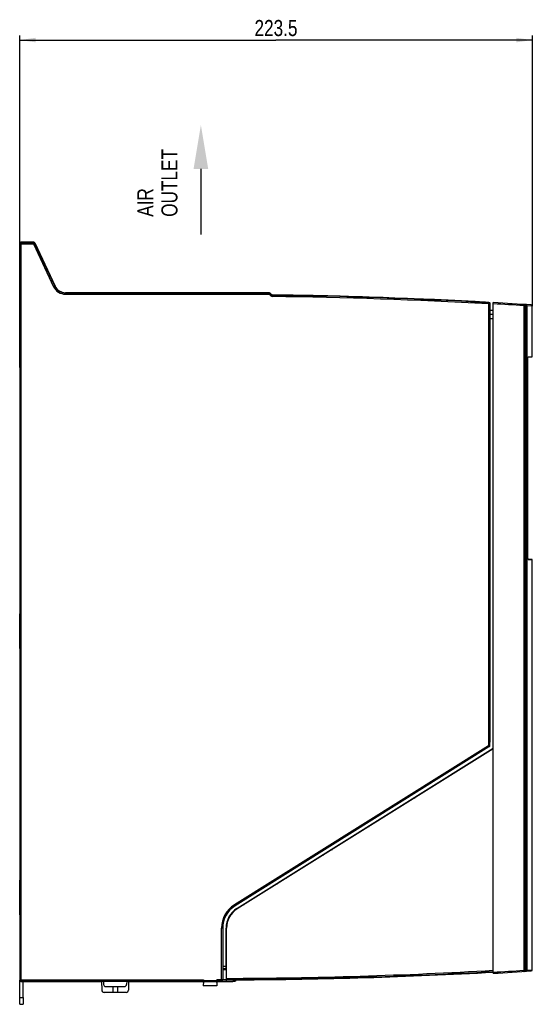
# Model space of a CAD drawing. Header units: millimetres. Extents: x 0 to 841, y 0 to 594.
# Tile 11 of 61: x 267 to 379, y 239 to 454. Entities that reach past the tile are written whole.
import ezdxf

# ---------------------------------------------------------------- set-up
doc = ezdxf.new("R2010")
doc.units = ezdxf.units.MM
doc.header["$LTSCALE"] = 46.255
doc.layers.get('0').update_dxf_attribs({"linetype": 'CONTINUOUS'})
doc.layers.add('DRAFTS', color=7, linetype='CONTINUOUS')
doc.layers.add('ROUNDS', color=7, linetype='CONTINUOUS')
doc.styles.get("Standard").update_dxf_attribs({"font": 'txt', "width": 0.8})
doc.dimstyles.new('DIMSTYLE_3', dxfattribs={"dimtxt": 3.5, "dimasz": 3.5, "dimexe": 0.18, "dimexo": 0.0625, "dimgap": 0.09, "dimtad": 1, "dimlfac": 2, "dimdsep": 46, "dimtxsty": 'STANDARD', "dimblk": '_FILLED', "dimblk1": '_FILLED', "dimblk2": '_FILLED', "dimcen": 0.09, "dimclrt": 5, "dimadec": 0, "dimazin": 0, "dimtfac": 1, "dimtofl": 0, "dimtmove": 0, "dimatfit": 3, "dimldrblk": '_FILLED', "dimfxl": 1, "dimtolj": 1, "dimarcsym": 0})

# ---------------------------------------------------------------- blocks, each defined once
blk = doc.blocks.new('_FILLED')
at = {"color": 0, "linetype": 'BYBLOCK'}
blk.add_solid([(0, 0), (-1, 0.143), (-1, -0.143)], dxfattribs=at)
blk = doc.blocks.new('*D2')
at = {"color": 2, "linetype": 'CONTINUOUS'}
for p, q in [((267.04, 404.82), (267.04, 450.09)), ((267.04, 449.09), (322.91, 449.09)), ((378.79, 449.09), (322.91, 449.09)), ((378.79, 391.15), (378.79, 450.09))]:
    blk.add_line(p, q, dxfattribs=at)
at = {"color": 2, "linetype": 'CONTINUOUS', "xscale": 3.5, "yscale": 3.5, "zscale": 3.5, "rotation": 180}
blk.add_blockref('_FILLED', (267.04, 449.09), dxfattribs=at)
at = {"color": 2, "linetype": 'CONTINUOUS', "xscale": 3.5, "yscale": 3.5, "zscale": 3.5}
blk.add_blockref('_FILLED', (378.79, 449.09), dxfattribs=at)
at = {"color": 5, "linetype": 'CONTINUOUS', "insert": (322.91, 453.46), "char_height": 3.5, "width": 14, "attachment_point": 2, "line_spacing_factor": 0.9}
blk.add_mtext('223.5', dxfattribs=at)
blk = doc.blocks.new('SYMBOL_0_BL1', base_point=(306.54, 418.65))
at = {"color": 7, "linetype": 'CONTINUOUS'}
blk.add_line((306.54, 421.03), (306.54, 406.74), dxfattribs=at)
blk.add_solid([(308.13, 421.03), (306.54, 430.56), (304.95, 421.03)], dxfattribs=at)

msp = doc.modelspace()

# ---------------------------------------------------------------- linework, layer by layer
at = {"color": 7, "linetype": 'CONTINUOUS'}
for p, q in [((267.0371, 403.705), (267.0371, 404.8184)), ((267.2871, 405.0684), (270.1055, 405.0684)), ((277.0091, 394.0684), (321.4335, 394.0684)), ((346.2693, 392.9847), (346.2653, 392.993)), ((346.2827, 392.9574), (346.2693, 392.9847)), ((366.2871, 392.0791), (366.3006, 392.1056)), ((366.3006, 392.1056), (366.3045, 392.1132)), ((378.7871, 380.0867), (378.7871, 391.1454)), ((370.2871, 390.1684), (369.5371, 390.1684)), ((369.5371, 388.1037), (369.5371, 389.3519)), ((369.5371, 389.3519), (370.2871, 389.3519)), ((369.5676, 296.1329), (369.5676, 388.3519)), ((369.5184, 388.1037), (369.5371, 388.1037)), ((377.4133, 386.5684), (377.1597, 386.5684)), ((377.1597, 386.0684), (377.4133, 386.0684)), ((377.5059, 386.6685), (377.5047, 386.6773)), ((369.5039, 375.8184), (369.5039, 385.2601)), ((369.5039, 385.2601), (369.5371, 385.2601)), ((369.5371, 383.8184), (369.5371, 385.2601)), ((369.5545, 383.9687), (369.5545, 376.1681)), ((377.5059, 385.9683), (377.5047, 385.9594)), ((369.5371, 375.2699), (369.5039, 375.8184)), ((369.5039, 375.8184), (369.5371, 375.8184)), ((369.5205, 375.27), (369.5371, 375.8184)), ((369.5371, 375.8184), (369.5371, 376.3184)), ((369.5371, 358.3667), (369.5371, 375.27)), ((369.5039, 357.8184), (369.5371, 358.3669)), ((369.5371, 357.8184), (369.5205, 358.3667)), ((369.5039, 357.8184), (369.5371, 357.8184)), ((369.5039, 349.3184), (369.5039, 357.8184)), ((369.5371, 357.3184), (369.5371, 357.8184)), ((369.5545, 357.4687), (369.5545, 349.6681)), ((369.5371, 349.3184), (369.5371, 349.8184)), ((369.5039, 349.3184), (369.5371, 349.3184)), ((369.5371, 348.7699), (369.5039, 349.3184)), ((369.5205, 348.77), (369.5371, 349.3184)), ((369.5371, 331.8667), (369.5371, 348.77)), ((369.5371, 344.0684), (369.5284, 344.0684)), ((369.5284, 336.5684), (369.5284, 344.0684)), ((369.5371, 336.5684), (369.5284, 336.5684)), ((378.7871, 246.5731), (378.7871, 335.9851)), ((369.5039, 331.3184), (369.5371, 331.8669)), ((369.5039, 331.3184), (369.5371, 331.3184)), ((369.5039, 322.8184), (369.5039, 331.3184)), ((369.5371, 331.3184), (369.5205, 331.8667)), ((369.5371, 330.8184), (369.5371, 331.3184)), ((369.5545, 330.9687), (369.5545, 323.1681)), ((267.0371, 316.5504), (267.0371, 324.0863)), ((369.5039, 322.8184), (369.5371, 322.8184)), ((369.5371, 322.2699), (369.5039, 322.8184)), ((369.5205, 322.27), (369.5371, 322.8184)), ((369.5371, 322.8184), (369.5371, 323.3184)), ((369.5371, 309.1308), (369.5371, 322.27)), ((377.4133, 307.0684), (377.1597, 307.0684)), ((377.5059, 307.1685), (377.5047, 307.1773)), ((369.5039, 305.7601), (369.5371, 305.7601)), ((369.5039, 296.9633), (369.5039, 305.7601)), ((369.5371, 304.3184), (369.5371, 305.7601)), ((377.1597, 306.5684), (377.4133, 306.5684)), ((377.5059, 306.4683), (377.5047, 306.4594)), ((369.5545, 304.4687), (369.5545, 298.1681)), ((369.5371, 296.1498), (369.5371, 298.3184)), ((369.5039, 296.9633), (369.4742, 296.936)), ((369.4742, 296.1106), (369.5371, 296.1498)), ((369.4742, 296.0745), (369.5676, 296.1329)), ((369.5371, 296.984), (369.5039, 296.9633)), ((369.5676, 296.1329), (369.5371, 296.1498)), ((314.3875, 259.9198), (370.2871, 294.8497)), ((370.2871, 294.7318), (314.4405, 259.835)), ((361.0371, 288.9518), (361.0371, 289.0697)), ((355.0337, 285.3184), (355.2125, 285.3121)), ((353.0333, 284.0684), (353.2332, 284.0754)), ((345.0316, 279.0684), (345.2104, 279.0621)), ((343.0312, 277.8184), (343.2311, 277.8254)), ((335.0296, 272.8184), (335.2083, 272.8121)), ((333.0291, 271.5684), (333.229, 271.5754)), ((267.0371, 258.5621), (267.0371, 266.0863)), ((325.0275, 266.5684), (325.2062, 266.5621)), ((323.027, 265.3184), (323.2269, 265.3254)), ((314.473, 259.9721), (314.471, 259.854)), ((315.8041, 260.8049), (315.9982, 260.8083)), ((312.0371, 246.6675), (312.0371, 255.6795)), ((377.4133, 252.5684), (377.1597, 252.5684)), ((377.1597, 252.0684), (377.4133, 252.0684)), ((377.5059, 252.6685), (377.5047, 252.6773)), ((377.5059, 251.9683), (377.5047, 251.9594)), ((311.2993, 246.8232), (312.0371, 246.8232)), ((267.0371, 240.5684), (267.0371, 244.3182)), ((267.8871, 244.0684), (284.9009, 244.0684)), ((282.2149, 244.1208), (293.3593, 244.1208)), ((284.9, 244.1208), (284.9342, 242.1596)), ((285.3089, 244.1208), (285.3277, 243.4053)), ((285.8275, 242.9184), (289.8467, 242.9184)), ((287.3165, 242.9184), (287.327, 241.6684)), ((288.3577, 242.9184), (288.3471, 241.6684)), ((290.3652, 244.1208), (290.3465, 243.4053)), ((290.7742, 244.1208), (290.7399, 242.1596)), ((290.7733, 244.0684), (307.0371, 244.0684)), ((307.0765, 244.1473), (307.0371, 244.0684)), ((307.0371, 244.0684), (307.0371, 243.8184)), ((307.078, 244.0055), (307.0371, 243.0684)), ((310.0371, 243.0684), (307.0371, 243.0684)), ((309.9962, 244.0055), (310.0371, 243.0684)), ((310.0057, 244.0684), (313.5371, 244.0684)), ((310.0371, 243.8184), (310.0371, 244.0684)), ((312.0371, 244.4112), (312.0371, 244.0684)), ((313.5371, 244.0749), (313.5371, 244.0684)), ((314.2013, 244.4025), (314.1999, 244.3226)), ((290.24, 241.6684), (285.4341, 241.6684))]:
    msp.add_line(p, q, dxfattribs=at)
at = {"color": 9, "linetype": 'CONTINUOUS'}
for p, q in [((370.2871, 388.3519), (369.5676, 388.3519)), ((377.1599, 386.6773), (377.5047, 386.6773)), ((377.5047, 385.9594), (377.1599, 385.9594)), ((377.1599, 307.1773), (377.5047, 307.1773)), ((377.5047, 306.4594), (377.1599, 306.4594)), ((314.2203, 259.8106), (314.2181, 259.6864)), ((377.1599, 252.6773), (377.5047, 252.6773)), ((377.5047, 251.9594), (377.1599, 251.9594)), ((311.2993, 247.3403), (312.0371, 247.3403)), ((311.2993, 246.8403), (312.0371, 246.8403)), ((282.1869, 244.0684), (282.2149, 244.1208)), ((293.3593, 244.1208), (293.3873, 244.0684)), ((307.078, 244.0055), (309.9962, 244.0055)), ((313.9545, 244.4045), (313.9513, 244.077))]:
    msp.add_line(p, q, dxfattribs=at)
at = {"color": 3, "linetype": 'CONTINUOUS'}
msp.add_line((267.7871, 240.5684), (267.7871, 244.0684), dxfattribs=at)
at = {"color": 7, "linetype": 'CONTINUOUS'}
for centre, radius, start, end in [((267.2871, 404.8184), 0.25, 90, 180), ((308.0371, -706.3425), 1100, 86.8094328, 89.2654653), ((308.0371, -706.3425), 1099.9651, 86.9644118, 88.0074319), ((373.5371, 386.3184), 3.9843, 5.040328, 24.069321), ((377.4092, 386.6598), 0.0971, 358.820806, 5.10768), ((373.5371, 386.3184), 3.9843, 335.930605, 354.959672), ((373.5371, 306.8184), 3.9843, 5.040328, 24.069321), ((377.4092, 307.1598), 0.0971, 358.820806, 5.10768), ((373.5371, 306.8184), 3.9843, 335.930605, 354.959672), ((317.0371, 255.6795), 5.7378, 122, 180), ((317.0371, 255.6795), 5, 122, 180), ((317.0371, 255.6795), 4.9, 122, 180), ((373.5371, 252.3184), 3.9843, 5.040328, 24.069321), ((373.5371, 252.3184), 3.9843, 335.930605, 354.959672), ((377.4092, 252.6598), 0.0971, 358.820806, 5.10768), ((282.1873, 244.5684), 0.5, 270, 296.4), ((285.8275, 243.4184), 0.5, 181.5, 270), ((289.8467, 243.4184), 0.5, 270, 358.5), ((293.3869, 244.5684), 0.5, 243.6, 270), ((308.0371, 1344.0611), 1100, 270.2083487, 270.3080539), ((313.9499, 244.327), 0.25, 270.308054, 359), ((285.4341, 242.1684), 0.5, 181, 270), ((290.24, 242.1684), 0.5, 270, 359)]:
    msp.add_arc(centre, radius, start, end, dxfattribs=at)
at = {"color": 9, "linetype": 'CONTINUOUS'}
for centre, start, end in [((373.5371, 386.3184), 5.169773, 24.214014), ((373.5371, 386.3184), 335.785438, 354.830227), ((373.5371, 306.8184), 5.169773, 24.214014), ((373.5371, 306.8184), 335.785438, 354.830227), ((373.5371, 252.3184), 5.169773, 24.214014), ((373.5371, 252.3184), 335.785438, 354.830227)]:
    msp.add_arc(centre, 3.9839, start, end, dxfattribs=at)
at = {"color": 7, "linetype": 'CONTINUOUS'}
for centre, major_axis, ratio, start_param, end_param in [((369.5502, 388.3519), (0, 1), 0.01745506, 4.71238898, 6.28318531), ((369.5065, 386.3184), (0, 2.5), 0.01745506, -1.92819524, -0.7753975), ((369.5065, 306.8184), (0, 2.5), 0.01745506, 4.34819323, 5.71795808), ((309.3781, 1344.0611), (1099.6757, 0), 0.99999926, -1.566014, -1.51537983), ((282.1872, 244.5687), (0.2361, 0.4412), 0.99921662, -2.65060773, -2.20858113), ((293.387, 244.5687), (-0.2361, 0.4412), 0.99921662, -4.07460417, -3.63257757), ((308.3722, 1344.0611), (1099.6563, 0), 0.99999995, -1.56813449, -1.56665695)]:
    msp.add_ellipse(centre, major_axis=major_axis, ratio=ratio, start_param=start_param, end_param=end_param, dxfattribs=at)
for points, knots in [([(369.5371, 388.6308), (369.5267, 388.4051), (369.4934, 387.2817), (369.4916, 386.1577), (369.5039, 385.2601)], [0, 0, 0, 0, 0.20114001, 1, 1, 1, 1]), ([(377.4133, 386.5684), (377.4273, 386.5684), (377.454, 386.574), (377.4846, 386.5969), (377.5022, 386.6263), (377.5061, 386.6476), (377.5063, 386.6578)], [0, 0, 0, 0, 0.29454993, 0.55391994, 0.78376263, 1, 1, 1, 1]), ([(377.4133, 386.0684), (377.4284, 386.0684), (377.4572, 386.0617), (377.4888, 386.0355), (377.5051, 386.0025), (377.5069, 385.9793), (377.5059, 385.9683)], [0, 0, 0, 0, 0.29644581, 0.55415298, 0.78253836, 1, 1, 1, 1]), ([(369.5371, 309.1308), (369.5267, 308.9051), (369.4934, 307.7817), (369.4916, 306.6577), (369.5039, 305.7601)], [0, 0, 0, 0, 0.20114001, 1, 1, 1, 1]), ([(377.4133, 307.0684), (377.4273, 307.0684), (377.454, 307.074), (377.4846, 307.0969), (377.5022, 307.1263), (377.5061, 307.1476), (377.5063, 307.1578)], [0, 0, 0, 0, 0.29454993, 0.55391994, 0.78376263, 1, 1, 1, 1]), ([(377.4133, 306.5684), (377.4284, 306.5684), (377.4572, 306.5617), (377.4888, 306.5355), (377.5051, 306.5025), (377.5069, 306.4793), (377.5059, 306.4683)], [0, 0, 0, 0, 0.29644581, 0.55415298, 0.78253836, 1, 1, 1, 1]), ([(377.4133, 252.5684), (377.4273, 252.5684), (377.454, 252.574), (377.4846, 252.5969), (377.5022, 252.6263), (377.5061, 252.6476), (377.5063, 252.6578)], [0, 0, 0, 0, 0.29454993, 0.55391994, 0.78376263, 1, 1, 1, 1]), ([(377.4133, 252.0684), (377.4284, 252.0684), (377.4572, 252.0617), (377.4888, 252.0355), (377.5051, 252.0025), (377.5069, 251.9793), (377.5059, 251.9683)], [0, 0, 0, 0, 0.29644581, 0.55415298, 0.78253836, 1, 1, 1, 1])]:
    msp.add_open_spline(points, degree=3, knots=knots, dxfattribs=at)
msp.add_open_spline([(312.9241, 244.4143), (313.4951, 244.4087), (314.0661, 244.4035), (314.6371, 244.3988)], degree=3, dxfattribs=at)
at = {"layer": 'DRAFTS', "color": 7, "linetype": 'CONTINUOUS'}
for p, q in [((267.0371, 385.3363), (267.0807, 385.3246)), ((267.0807, 377.8121), (267.0807, 385.3246)), ((377.8809, 380.0709), (378.7871, 380.0867)), ((377.8982, 380.0867), (377.8983, 380.0867)), ((377.8983, 380.0867), (378.7871, 380.0867)), ((267.0371, 377.8004), (267.0807, 377.8121)), ((267.0371, 377.8004), (267.0371, 324.0863)), ((377.8092, 336.7534), (377.8092, 379.3184)), ((378.7871, 335.9851), (377.8809, 336.0009)), ((377.8983, 335.9851), (377.8982, 335.9851)), ((377.8983, 335.9851), (378.7871, 335.9851)), ((267.0371, 324.0863), (267.0807, 324.0746)), ((267.0807, 316.5621), (267.0807, 324.0746)), ((267.0371, 316.5504), (267.0807, 316.5621)), ((267.0371, 316.5504), (267.0371, 266.0863)), ((267.0371, 266.0863), (267.0807, 266.0746)), ((267.0807, 258.5621), (267.0807, 266.0746)), ((267.0371, 258.5504), (267.0807, 258.5621)), ((311.2993, 246.6611), (312.1371, 246.6684))]:
    msp.add_line(p, q, dxfattribs=at)
msp.add_arc((277.0091, 396.5684), 2.5, 205, 270, dxfattribs=at)
msp.add_ellipse((307.702, 1344.0611), major_axis=(1099.6204, 0), ratio=0.99999995, start_param=-1.56752489, end_param=-1.56676301, dxfattribs=at)
for points, knots in [([(377.8092, 379.3184), (377.8092, 379.3684), (377.8103, 379.4666), (377.8154, 379.6091), (377.8235, 379.7403), (377.8328, 379.8402), (377.8418, 379.9107), (377.8488, 379.9554), (377.8561, 379.994), (377.8638, 380.0261), (377.8717, 380.0515), (377.8788, 380.0683), (377.885, 380.0779), (377.89, 380.0838), (377.895, 380.0866), (377.8982, 380.0867)], [0, 0, 0, 0, 0.1917303, 0.37607724, 0.54600193, 0.6951278, 0.76015443, 0.81803492, 0.86828524, 0.91052428, 0.94450583, 0.9701976, 0.98005665, 0.98809405, 1, 1, 1, 1]), ([(377.8982, 335.9851), (377.895, 335.9851), (377.89, 335.9879), (377.885, 335.9938), (377.8788, 336.0034), (377.8717, 336.0202), (377.8638, 336.0456), (377.8561, 336.0778), (377.8488, 336.1164), (377.8418, 336.1611), (377.8328, 336.2315), (377.8235, 336.3314), (377.8154, 336.4626), (377.8103, 336.6051), (377.8092, 336.7033), (377.8092, 336.7534)], [0, 0, 0, 0, 0.01190595, 0.01994336, 0.02980241, 0.05549418, 0.08947573, 0.13171478, 0.1819651, 0.23984559, 0.30487222, 0.45399809, 0.62392278, 0.8082697, 1, 1, 1, 1])]:
    msp.add_open_spline(points, degree=3, knots=knots, dxfattribs=at)
at = {"layer": 'ROUNDS', "color": 7, "linetype": 'CONTINUOUS'}
for p, q in [((267.0371, 377.8121), (267.0371, 404.8185)), ((270.1279, 405.0684), (267.2869, 405.0684)), ((270.3544, 404.9241), (274.7434, 395.5118)), ((321.4336, 394.0684), (277.0091, 394.0684)), ((321.9652, 393.6403), (321.6103, 393.9952)), ((369.5371, 391.7006), (369.5371, 388.6308)), ((370.2871, 245.8239), (370.2871, 391.8947)), ((377.1687, 388.0718), (377.1699, 388.1709)), ((377.1699, 388.1709), (377.1712, 388.2599)), ((377.1712, 388.2599), (377.173, 388.3765)), ((377.173, 388.3765), (377.1748, 388.4754)), ((377.1748, 388.4754), (377.1765, 388.5592)), ((377.1765, 388.5592), (377.1781, 388.6302)), ((377.1781, 388.6302), (377.1797, 388.6903)), ((377.1797, 388.6903), (377.1812, 388.7407)), ((377.1812, 388.7407), (377.1827, 388.7822)), ((377.1827, 388.7822), (377.184, 388.8154)), ((377.184, 388.8154), (377.1848, 388.8332)), ((377.1848, 388.8332), (377.1855, 388.8478)), ((377.1855, 388.8478), (377.1862, 388.8596)), ((377.1862, 388.8596), (377.1868, 388.8692)), ((377.1596, 386.4287), (377.1599, 386.6652)), ((377.1596, 386.217), (377.1596, 386.4287)), ((377.1598, 386.0096), (377.1596, 386.217)), ((377.1599, 386.6652), (377.1605, 386.8993)), ((377.1605, 386.8993), (377.1613, 387.1279)), ((377.1613, 387.1279), (377.1624, 387.3436)), ((377.1624, 387.3436), (377.1636, 387.534)), ((377.1636, 387.534), (377.1649, 387.6965)), ((377.1649, 387.6965), (377.1662, 387.8371)), ((377.1662, 387.8371), (377.1674, 387.9613)), ((377.1674, 387.9613), (377.1687, 388.0718)), ((377.1602, 385.8171), (377.1598, 386.0096)), ((377.1608, 385.6394), (377.1602, 385.8171)), ((377.1615, 385.4763), (377.1608, 385.6394)), ((377.1622, 385.3265), (377.1615, 385.4763)), ((377.1631, 385.1883), (377.1622, 385.3265)), ((377.164, 385.0599), (377.1631, 385.1883)), ((377.1654, 384.885), (377.164, 385.0599)), ((377.1668, 384.7312), (377.1654, 384.885)), ((377.1683, 384.5971), (377.1668, 384.7312)), ((377.1697, 384.4799), (377.1683, 384.5971)), ((377.1712, 384.3765), (377.1697, 384.4799)), ((377.1726, 384.2843), (377.1712, 384.3765)), ((377.174, 384.202), (377.1726, 384.2843)), ((377.1754, 384.1287), (377.174, 384.202)), ((377.1768, 384.0637), (377.1754, 384.1287)), ((377.1781, 384.0066), (377.1768, 384.0637)), ((377.1794, 383.9565), (377.1781, 384.0066)), ((377.1807, 383.9131), (377.1794, 383.9565)), ((377.1819, 383.8759), (377.1807, 383.9131)), ((377.1834, 383.8359), (377.1819, 383.8759)), ((377.1844, 383.8125), (377.1834, 383.8359)), ((377.1853, 383.7937), (377.1844, 383.8125)), ((377.1858, 383.7833), (377.1853, 383.7937)), ((377.1864, 383.7744), (377.1858, 383.7833)), ((377.1869, 383.7668), (377.1864, 383.7744)), ((377.1873, 383.7606), (377.1869, 383.7668)), ((377.1877, 383.7558), (377.1873, 383.7606)), ((377.1712, 308.7599), (377.173, 308.8765)), ((377.173, 308.8765), (377.1748, 308.9754)), ((377.1748, 308.9754), (377.1765, 309.0592)), ((377.1765, 309.0592), (377.1781, 309.1302)), ((377.1781, 309.1302), (377.1797, 309.1903)), ((377.1797, 309.1903), (377.1812, 309.2407)), ((377.1812, 309.2407), (377.1827, 309.2822)), ((377.1827, 309.2822), (377.184, 309.3154)), ((377.184, 309.3154), (377.1848, 309.3332)), ((377.1848, 309.3332), (377.1855, 309.3478)), ((377.1855, 309.3478), (377.1862, 309.3596)), ((377.1862, 309.3596), (377.1868, 309.3692)), ((377.1596, 306.9287), (377.1599, 307.1652)), ((377.1596, 306.717), (377.1596, 306.9287)), ((377.1598, 306.5096), (377.1596, 306.717)), ((377.1599, 307.1652), (377.1605, 307.3993)), ((377.1605, 307.3993), (377.1613, 307.6279)), ((377.1613, 307.6279), (377.1624, 307.8436)), ((377.1624, 307.8436), (377.1636, 308.034)), ((377.1636, 308.034), (377.1649, 308.1965)), ((377.1649, 308.1965), (377.1662, 308.3371)), ((377.1662, 308.3371), (377.1674, 308.4613)), ((377.1674, 308.4613), (377.1687, 308.5718)), ((377.1687, 308.5718), (377.1699, 308.6709)), ((377.1699, 308.6709), (377.1712, 308.7599)), ((377.1602, 306.3171), (377.1598, 306.5096)), ((377.1608, 306.1394), (377.1602, 306.3171)), ((377.1615, 305.9763), (377.1608, 306.1394)), ((377.1622, 305.8265), (377.1615, 305.9763)), ((377.1631, 305.6883), (377.1622, 305.8265)), ((377.164, 305.5599), (377.1631, 305.6883)), ((377.1654, 305.385), (377.164, 305.5599)), ((377.1668, 305.2312), (377.1654, 305.385)), ((377.1683, 305.0971), (377.1668, 305.2312)), ((377.1697, 304.9799), (377.1683, 305.0971)), ((377.1712, 304.8765), (377.1697, 304.9799)), ((377.1726, 304.7843), (377.1712, 304.8765)), ((377.174, 304.702), (377.1726, 304.7843)), ((377.1754, 304.6287), (377.174, 304.702)), ((377.1768, 304.5637), (377.1754, 304.6287)), ((377.1781, 304.5066), (377.1768, 304.5637)), ((377.1794, 304.4565), (377.1781, 304.5066)), ((377.1807, 304.4131), (377.1794, 304.4565)), ((377.1819, 304.3759), (377.1807, 304.4131)), ((377.1834, 304.3359), (377.1819, 304.3759)), ((377.1844, 304.3125), (377.1834, 304.3359)), ((377.1853, 304.2937), (377.1844, 304.3125)), ((377.1858, 304.2833), (377.1853, 304.2937)), ((377.1864, 304.2744), (377.1858, 304.2833)), ((377.1869, 304.2668), (377.1864, 304.2744)), ((377.1873, 304.2606), (377.1869, 304.2668)), ((377.1877, 304.2558), (377.1873, 304.2606)), ((267.0371, 258.5504), (267.0371, 244.3182)), ((312.1371, 244.4497), (312.1371, 255.6795)), ((377.1609, 253.0147), (377.1618, 253.2381)), ((377.1618, 253.2381), (377.163, 253.4426)), ((377.163, 253.4426), (377.1643, 253.6183)), ((377.1643, 253.6183), (377.1655, 253.7692)), ((377.1655, 253.7692), (377.1668, 253.901)), ((377.1668, 253.901), (377.1681, 254.0181)), ((377.1681, 254.0181), (377.1693, 254.1227)), ((377.1693, 254.1227), (377.1706, 254.2166)), ((377.1706, 254.2166), (377.1724, 254.3397)), ((377.1724, 254.3397), (377.1742, 254.4442)), ((377.1742, 254.4442), (377.1759, 254.5328)), ((377.1759, 254.5328), (377.1776, 254.6078)), ((377.1776, 254.6078), (377.1792, 254.6713)), ((377.1792, 254.6713), (377.1807, 254.7249)), ((377.1807, 254.7249), (377.1822, 254.7693)), ((377.1822, 254.7693), (377.1836, 254.8052)), ((377.1836, 254.8052), (377.1844, 254.8247)), ((377.1844, 254.8247), (377.1852, 254.8408)), ((377.1862, 254.8596), (377.1868, 254.8692)), ((377.1596, 252.3184), (377.1597, 252.5472)), ((377.1597, 252.1115), (377.1596, 252.3184)), ((377.1597, 252.5472), (377.1601, 252.7826)), ((377.16, 251.9115), (377.1597, 252.1115)), ((377.1605, 251.7264), (377.16, 251.9115)), ((377.1601, 252.7826), (377.1609, 253.0147)), ((377.1611, 251.5561), (377.1605, 251.7264)), ((377.1618, 251.3998), (377.1611, 251.5561)), ((377.1626, 251.2561), (377.1618, 251.3998)), ((377.1635, 251.1229), (377.1626, 251.2561)), ((377.1649, 250.9409), (377.1635, 251.1229)), ((377.1663, 250.7802), (377.1649, 250.9409)), ((377.1678, 250.6398), (377.1663, 250.7802)), ((377.1693, 250.5173), (377.1678, 250.6398)), ((377.1707, 250.4096), (377.1693, 250.5173)), ((377.1721, 250.3139), (377.1707, 250.4096)), ((377.1736, 250.2284), (377.1721, 250.3139)), ((377.175, 250.1521), (377.1736, 250.2284)), ((377.1763, 250.0845), (377.175, 250.1521)), ((377.1777, 250.0248), (377.1763, 250.0845)), ((377.179, 249.9725), (377.1777, 250.0248)), ((377.1803, 249.9269), (377.179, 249.9725)), ((377.1815, 249.8876), (377.1803, 249.9269)), ((377.183, 249.8449), (377.1815, 249.8876)), ((377.1853, 249.7937), (377.1844, 249.8125)), ((377.1858, 249.7833), (377.1853, 249.7937)), ((377.1864, 249.7744), (377.1858, 249.7833)), ((377.1869, 249.7668), (377.1864, 249.7744)), ((377.1873, 249.7606), (377.1869, 249.7668)), ((377.1877, 249.7558), (377.1873, 249.7606)), ((267.2869, 244.0684), (282.1869, 244.0684)), ((307.0807, 244.3971), (307.0807, 244.2376)), ((309.9934, 244.2376), (309.9934, 244.3971)), ((267.0371, 239.0684), (267.0371, 240.5684)), ((267.0371, 239.0684), (267.7871, 239.0684))]:
    msp.add_line(p, q, dxfattribs=at)
at = {"layer": 'ROUNDS', "color": 9, "linetype": 'CONTINUOUS'}
for p, q in [((267.116, 404.7396), (267.0371, 404.8185)), ((267.116, 244.3971), (267.116, 404.7396)), ((267.116, 404.7396), (270.0777, 404.7396)), ((267.3658, 404.9895), (267.2869, 405.0684)), ((267.3658, 244.1473), (267.3658, 404.9895)), ((267.3658, 404.9895), (270.0777, 404.9895)), ((270.0777, 404.9895), (270.1279, 405.0684)), ((270.0777, 404.9895), (270.0777, 404.7396)), ((270.3041, 404.8452), (270.0777, 404.7396)), ((270.0777, 404.7396), (274.4454, 395.3729)), ((270.3041, 404.8452), (270.3544, 404.9241)), ((270.3041, 404.8452), (274.6719, 395.4785)), ((274.4454, 395.3729), (274.7434, 395.5118)), ((277.0091, 393.7396), (277.0091, 394.0684)), ((277.0091, 393.9895), (321.4009, 393.9895)), ((277.0091, 393.7396), (321.4009, 393.7396)), ((321.4009, 393.9895), (321.4336, 394.0684)), ((321.4009, 393.9895), (321.4009, 393.7396)), ((321.5776, 393.9163), (321.4009, 393.7396)), ((321.4009, 393.7396), (321.7555, 393.3851)), ((321.5776, 393.9163), (321.6103, 393.9952)), ((321.5776, 393.9163), (321.9321, 393.5618)), ((321.9321, 393.5618), (321.7555, 393.3851)), ((321.9487, 393.601), (321.9321, 393.5618)), ((321.9652, 393.6402), (321.9487, 393.601)), ((322.1056, 393.4886), (322.1024, 393.2388)), ((322.1221, 393.5278), (322.1056, 393.4886)), ((322.1387, 393.5671), (322.1221, 393.5278)), ((369.2223, 391.8755), (369.2084, 391.626)), ((369.2084, 391.626), (369.2084, 295.3497)), ((369.4582, 391.626), (369.2084, 391.626)), ((369.2617, 391.9128), (369.2223, 391.8755)), ((369.2805, 391.9306), (369.2617, 391.9128)), ((369.2976, 391.9467), (369.2805, 391.9306)), ((369.3012, 391.9501), (369.2976, 391.9467)), ((369.5186, 391.6832), (369.4582, 391.626)), ((369.4582, 391.626), (369.4582, 295.3497)), ((369.5371, 391.7006), (369.5186, 391.6832)), ((376.9041, 391.2498), (376.9041, 246.4688)), ((377.1433, 391.2498), (376.9041, 391.2498)), ((377.1433, 391.2498), (377.1433, 246.4688)), ((377.275, 391.2415), (377.1433, 391.2498)), ((377.275, 387.6864), (377.275, 391.2415)), ((377.3603, 391.2308), (377.275, 391.2415)), ((377.3603, 387.4078), (377.3603, 391.2308)), ((377.4883, 391.2227), (377.3603, 391.2308)), ((377.4883, 391.2227), (377.4883, 386.7904)), ((377.5714, 391.2227), (377.4883, 391.2227)), ((377.5714, 391.2227), (377.5714, 246.4959)), ((378.7871, 391.1454), (377.5714, 391.2227)), ((377.1874, 388.8867), (377.1875, 388.8881)), ((377.2229, 386.5684), (377.223, 386.3184)), ((377.223, 386.3184), (377.2229, 386.0683)), ((377.275, 386.0684), (377.275, 386.5684)), ((377.3603, 386.0684), (377.3603, 386.5684)), ((377.4883, 386.606), (377.4883, 386.0308)), ((377.275, 308.1864), (377.275, 384.9503)), ((377.3603, 307.9078), (377.3603, 385.229)), ((377.4883, 385.8463), (377.4883, 307.2904)), ((377.1875, 383.7486), (377.1874, 383.7498)), ((377.1874, 309.3867), (377.1875, 309.3881)), ((377.2229, 307.0684), (377.223, 306.8184)), ((377.223, 306.8184), (377.2229, 306.5683)), ((377.275, 306.5684), (377.275, 307.0684)), ((377.3603, 306.5684), (377.3603, 307.0684)), ((377.4883, 307.106), (377.4883, 306.5308)), ((377.275, 253.6864), (377.275, 305.4503)), ((377.3603, 253.4078), (377.3603, 305.729)), ((377.4883, 306.3463), (377.4883, 252.7904)), ((377.1875, 304.2486), (377.1874, 304.2498)), ((369.2084, 295.3497), (313.8599, 260.7642)), ((369.3408, 295.1378), (313.9923, 260.5522)), ((369.4582, 295.3497), (369.2084, 295.3497)), ((369.3408, 295.1378), (369.2084, 295.3497)), ((313.9923, 260.5522), (313.8599, 260.7642)), ((311.2914, 255.6795), (311.0414, 255.6795)), ((311.0414, 244.1473), (311.0414, 255.6795)), ((311.2914, 255.6795), (311.2914, 244.3971)), ((377.1874, 254.8867), (377.1875, 254.8881)), ((377.2229, 252.5684), (377.223, 252.3184)), ((377.223, 252.3184), (377.2229, 252.0683)), ((377.275, 252.0684), (377.275, 252.5684)), ((377.275, 246.4771), (377.275, 250.9503)), ((377.3603, 252.0684), (377.3603, 252.5684)), ((377.3603, 246.4878), (377.3603, 251.229)), ((377.4883, 252.606), (377.4883, 252.0308)), ((377.4883, 251.8463), (377.4883, 246.4959)), ((377.1875, 249.7486), (377.1874, 249.7498)), ((377.1433, 246.4688), (376.9041, 246.4688)), ((377.1433, 246.4688), (377.275, 246.4771)), ((377.275, 246.4771), (377.3603, 246.4878)), ((377.3603, 246.4878), (377.4883, 246.4959)), ((377.4883, 246.4959), (377.5714, 246.4959)), ((377.5714, 246.4959), (378.7871, 246.5731)), ((267.116, 244.3971), (267.0371, 244.3182)), ((267.116, 244.3971), (307.0807, 244.3971)), ((267.3658, 244.1473), (267.2869, 244.0684)), ((307.0765, 244.1473), (267.3658, 244.1473)), ((307.0807, 244.2376), (309.9934, 244.2376)), ((311.2914, 244.3971), (309.9934, 244.3971)), ((311.0414, 244.1473), (309.9977, 244.1473)), ((267.0371, 240.5684), (267.7871, 240.5684))]:
    msp.add_line(p, q, dxfattribs=at)
at = {"layer": 'ROUNDS', "color": 3, "linetype": 'CONTINUOUS'}
msp.add_line((267.7871, 240.5684), (267.7871, 239.0684), dxfattribs=at)
at = {"layer": 'ROUNDS', "color": 7, "linetype": 'CONTINUOUS'}
for points in [[(377.1868, 388.8692), (377.1873, 388.8766), (377.1876, 388.8795), (377.1878, 388.8819), (377.1879, 388.8838), (377.1881, 388.8853), (377.1882, 388.8862), (377.1882, 388.8864)], [(377.1882, 383.75), (377.1882, 383.75), (377.1882, 383.7504), (377.1881, 383.7512), (377.188, 383.7523), (377.1878, 383.7539), (377.1877, 383.7558)], [(377.1868, 309.3692), (377.1873, 309.3766), (377.1876, 309.3795), (377.1878, 309.3819), (377.1879, 309.3838), (377.1881, 309.3853), (377.1882, 309.3862), (377.1882, 309.3864)], [(377.1882, 304.25), (377.1882, 304.25), (377.1882, 304.2504), (377.1881, 304.2512), (377.188, 304.2523), (377.1878, 304.2539), (377.1877, 304.2558)], [(377.1852, 254.8408), (377.1859, 254.854), (377.1862, 254.8596)], [(377.1868, 254.8692), (377.1873, 254.8766), (377.1876, 254.8795), (377.1878, 254.8819), (377.1879, 254.8838), (377.1881, 254.8853), (377.1882, 254.8862), (377.1882, 254.8864)], [(377.1844, 249.8125), (377.1834, 249.8359), (377.183, 249.8449)], [(377.1882, 249.75), (377.1882, 249.75), (377.1882, 249.7504), (377.1881, 249.7512), (377.188, 249.7523), (377.1878, 249.7539), (377.1877, 249.7558)]]:
    msp.add_lwpolyline(points, dxfattribs=at)
at = {"layer": 'ROUNDS', "color": 9, "linetype": 'CONTINUOUS'}
for centre, radius, start, end in [((267.3661, 404.7394), 0.2501, 90.066458, 179.933542), ((277.0091, 396.5684), 2.8287, 205, 270), ((277.0091, 396.5684), 2.5789, 205, 270), ((308.0371, -706.3425), 1099.6713, 86.8111689, 89.2671392), ((308.0371, -706.3425), 1099.9211, 86.8111689, 89.2671392), ((369.2081, 391.6258), 0.2501, 0.06185, 86.749319), ((308.005, -707.7113), 1101.1187, 86.4125526, 86.7574753), ((376.8933, 391.2498), 0.25, 359.996255, 86.407441), ((377.025, 391.2415), 0.25, 359.999061, 86.402734), ((317.0371, 255.6795), 5.9957, 122, 180), ((317.0371, 255.6795), 5.7457, 122, 180), ((308.0371, 1344.0611), 1099.3514, 270.2136835, 273.2460694), ((308.0371, 1344.0611), 1099.6013, 270.2136349, 273.245331), ((308.005, 1345.4299), 1101.1188, 273.2425246, 273.5874474), ((376.8933, 246.4688), 0.25, 273.592559, 0.003745), ((377.025, 246.4771), 0.25, 273.597251, 0.000937), ((267.3661, 244.3974), 0.2501, 180.066458, 269.933542), ((311.0414, 244.3973), 0.25, 270.011273, 359.96254)]:
    msp.add_arc(centre, radius, start, end, dxfattribs=at)
at = {"layer": 'ROUNDS', "color": 7, "linetype": 'CONTINUOUS'}
for centre, radius, start, end in [((270.1055, 404.8184), 0.25, 84.857994, 90), ((321.4335, 393.8184), 0.25, 45, 90), ((322.142, 393.8171), 0.25, 225, 269.265465), ((308.0371, -706.3425), 1100, 88.0084049, 89.2654685), ((308.0371, -706.3425), 1100, 86.8072821, 86.9635978), ((308.0371, -706.3425), 1100, 86.3245063, 86.7558466), ((378.5371, 391.1454), 0.25, 0, 86.324506), ((308.0371, 1344.0611), 1100, 273.2441534, 273.6754937), ((378.5371, 246.5731), 0.25, 273.675494, 360)]:
    msp.add_arc(centre, radius, start, end, dxfattribs=at)
for centre, major_axis, ratio, start_param, end_param in [((267.2872, 404.8182), (0.177, -0.177), 0.99878277, 2.35680348, 3.92638183), ((270.1277, 404.8182), (0.1344, 0.211), 0.99914391, -0.56684397, 0.56684397), ((321.4335, 393.8182), (0.0957, 0.2311), 0.99928642, -0.39244677, 0.39244677), ((369.2241, 295.3503), (0.25, 0.0089), 0.99939006, -1.04747183, -0.03542333), ((267.2872, 244.3185), (0.177, 0.177), 0.99878277, -3.92638183, -2.35680348), ((307.0764, 244.3971), (0, 0.25), 0.01745506, -3.10668607, -1.57079633), ((309.9978, 244.3971), (0, 0.25), 0.01745506, -4.71238898, -3.17649924), ((311.0493, 244.3814), (-0.1119, 0.2238), 0.9992388, -3.60481391, -2.03462667)]:
    msp.add_ellipse(centre, major_axis=major_axis, ratio=ratio, start_param=start_param, end_param=end_param, dxfattribs=at)
at = {"layer": 'ROUNDS', "color": 9, "linetype": 'CONTINUOUS'}
for points in [[(270.0777, 404.9895), (270.1672, 404.9894), (270.2662, 404.9263), (270.3041, 404.8452)], [(321.4009, 393.9895), (321.4647, 393.9895), (321.5325, 393.9614), (321.5776, 393.9163)], [(321.7555, 393.3851), (321.8442, 393.2964), (321.9769, 393.2404), (322.1024, 393.2388)], [(321.9321, 393.5618), (321.9765, 393.5174), (322.0429, 393.4894), (322.1056, 393.4886)], [(369.4582, 295.3497), (369.4582, 295.269), (369.4093, 295.1806), (369.3408, 295.1378)]]:
    msp.add_open_spline(points, degree=3, dxfattribs=at)
at = {"layer": 'ROUNDS', "color": 7, "linetype": 'CONTINUOUS'}
for points in [[(321.9652, 393.6402), (321.9869, 393.6186), (322.013, 393.6007), (322.041, 393.5883)], [(322.041, 393.5883), (322.0715, 393.5749), (322.1054, 393.5675), (322.1387, 393.5671)], [(369.3012, 391.9501), (369.3817, 391.9456), (369.4672, 391.892), (369.506, 391.8213)], [(369.506, 391.8213), (369.526, 391.7849), (369.5371, 391.7422), (369.5371, 391.7006)]]:
    msp.add_open_spline(points, degree=3, dxfattribs=at)
at = {"layer": 'ROUNDS', "color": 9, "linetype": 'CONTINUOUS'}
for points, knots in [([(376.909, 391.4993), (376.9095, 391.4993), (376.9104, 391.4971), (376.9109, 391.4938), (376.9116, 391.4876), (376.912, 391.4794), (376.9122, 391.4689), (376.9124, 391.4509), (376.912, 391.4237), (376.911, 391.3864), (376.9093, 391.3439), (376.907, 391.2977), (376.9051, 391.266), (376.9041, 391.2498)], [0, 0, 0, 0, 0.00636445, 0.02129195, 0.04538537, 0.07854861, 0.12051134, 0.17089358, 0.29495158, 0.44603338, 0.61838337, 0.80542164, 1, 1, 1, 1]), ([(377.3603, 391.2308), (377.3614, 391.2619), (377.3563, 391.3221), (377.3308, 391.3914), (377.2996, 391.4348), (377.273, 391.4591), (377.2433, 391.475), (377.2219, 391.4796), (377.2113, 391.4803)], [0, 0, 0, 0, 0.29448777, 0.56382274, 0.68502119, 0.79670544, 0.90058329, 1, 1, 1, 1]), ([(377.4883, 391.2227), (377.4894, 391.2539), (377.4843, 391.314), (377.4588, 391.3833), (377.4276, 391.4268), (377.401, 391.451), (377.3713, 391.467), (377.3499, 391.4715), (377.3394, 391.4722)], [0, 0, 0, 0, 0.29448866, 0.5638224, 0.68502032, 0.79670445, 0.90058307, 1, 1, 1, 1]), ([(377.5714, 391.2227), (377.5715, 391.2539), (377.5597, 391.3169), (377.5088, 391.3978), (377.432, 391.4543), (377.3703, 391.4703), (377.3394, 391.4722)], [0, 0, 0, 0, 0.25100517, 0.50139112, 0.75097234, 1, 1, 1, 1]), ([(377.1595, 386.3184), (377.1595, 386.6145), (377.1605, 387.0475), (377.1639, 387.6044), (377.1673, 387.9723), (377.1714, 388.2906), (377.1759, 388.5497), (377.1809, 388.7417), (377.1847, 388.8466), (377.1874, 388.8867)], [0, 0, 0, 0, 0.34584393, 0.50574007, 0.65044606, 0.77561882, 0.87750394, 0.9530491, 1, 1, 1, 1]), ([(377.1875, 388.8881), (377.1878, 388.8931), (377.1885, 388.9021), (377.1895, 388.9135), (377.1908, 388.9225), (377.1914, 388.9268), (377.193, 388.931), (377.1945, 388.9285), (377.1949, 388.9265), (377.1958, 388.9221), (377.1967, 388.9148), (377.1978, 388.9034), (377.1988, 388.8888), (377.1999, 388.8709), (377.2009, 388.8499), (377.202, 388.8256), (377.2034, 388.7869), (377.2052, 388.7309), (377.2071, 388.6546), (377.2089, 388.5664), (377.2107, 388.4669), (377.213, 388.3131), (377.2155, 388.0966), (377.2171, 387.917), (377.2179, 387.8212)], [0, 0, 0, 0, 0.0130104, 0.02319906, 0.03056114, 0.03511039, 0.03697141, 0.0385811, 0.04036153, 0.0428368, 0.04989805, 0.05978569, 0.07249612, 0.08801733, 0.10633189, 0.12741802, 0.15124999, 0.20702994, 0.27339357, 0.35000791, 0.43648762, 0.53239709, 0.75052625, 1, 1, 1, 1]), ([(377.1874, 383.7498), (377.1847, 383.7898), (377.1809, 383.8946), (377.1759, 384.0865), (377.1714, 384.3455), (377.1673, 384.6638), (377.1639, 385.0319), (377.1605, 385.589), (377.1595, 386.0221), (377.1595, 386.3184)], [0, 0, 0, 0, 0.0468697, 0.12236093, 0.22421911, 0.34939006, 0.49411617, 0.65404998, 1, 1, 1, 1]), ([(377.2179, 384.8156), (377.2171, 384.7197), (377.2155, 384.5401), (377.213, 384.3236), (377.2107, 384.1698), (377.2089, 384.0703), (377.2071, 383.9822), (377.2052, 383.9059), (377.2034, 383.8498), (377.202, 383.8111), (377.2009, 383.7869), (377.1999, 383.7658), (377.1988, 383.748), (377.1978, 383.7334), (377.1967, 383.722), (377.1958, 383.7147), (377.1949, 383.7103), (377.1945, 383.7083), (377.193, 383.7057), (377.1914, 383.71), (377.1908, 383.7143), (377.1895, 383.7232), (377.1885, 383.7347), (377.1878, 383.7436), (377.1875, 383.7486)], [0, 0, 0, 0, 0.24947414, 0.46760352, 0.56351302, 0.64999271, 0.72660698, 0.79297047, 0.84875022, 0.87258207, 0.89366806, 0.91198247, 0.92750351, 0.94021376, 0.9501012, 0.95716224, 0.95963741, 0.96141772, 0.96302722, 0.96488846, 0.96943797, 0.97680034, 0.98698929, 1, 1, 1, 1]), ([(377.1595, 306.8184), (377.1595, 307.1145), (377.1605, 307.5475), (377.1639, 308.1044), (377.1673, 308.4723), (377.1714, 308.7906), (377.1759, 309.0497), (377.1809, 309.2417), (377.1847, 309.3466), (377.1874, 309.3867)], [0, 0, 0, 0, 0.34584393, 0.50574007, 0.65044606, 0.77561882, 0.87750394, 0.9530491, 1, 1, 1, 1]), ([(377.1875, 309.3881), (377.1878, 309.3931), (377.1885, 309.4021), (377.1895, 309.4135), (377.1908, 309.4225), (377.1914, 309.4268), (377.193, 309.431), (377.1945, 309.4285), (377.1949, 309.4265), (377.1958, 309.4221), (377.1967, 309.4148), (377.1978, 309.4034), (377.1988, 309.3888), (377.1999, 309.3709), (377.2009, 309.3499), (377.202, 309.3256), (377.2034, 309.2869), (377.2052, 309.2309), (377.2071, 309.1546), (377.2089, 309.0664), (377.2107, 308.9669), (377.213, 308.8131), (377.2155, 308.5966), (377.2171, 308.417), (377.2179, 308.3212)], [0, 0, 0, 0, 0.0130104, 0.02319906, 0.03056114, 0.03511039, 0.03697141, 0.0385811, 0.04036153, 0.0428368, 0.04989805, 0.05978569, 0.07249612, 0.08801733, 0.10633189, 0.12741802, 0.15124999, 0.20702994, 0.27339357, 0.35000791, 0.43648762, 0.53239709, 0.75052625, 1, 1, 1, 1]), ([(377.1874, 304.2498), (377.1847, 304.2898), (377.1809, 304.3946), (377.1759, 304.5865), (377.1714, 304.8455), (377.1673, 305.1638), (377.1639, 305.5319), (377.1605, 306.089), (377.1595, 306.5221), (377.1595, 306.8184)], [0, 0, 0, 0, 0.0468697, 0.12236093, 0.22421911, 0.34939006, 0.49411617, 0.65404998, 1, 1, 1, 1]), ([(377.2179, 305.3156), (377.2171, 305.2197), (377.2155, 305.0401), (377.213, 304.8236), (377.2107, 304.6698), (377.2089, 304.5703), (377.2071, 304.4822), (377.2052, 304.4059), (377.2034, 304.3498), (377.202, 304.3111), (377.2009, 304.2869), (377.1999, 304.2658), (377.1988, 304.248), (377.1978, 304.2334), (377.1967, 304.222), (377.1958, 304.2147), (377.1949, 304.2103), (377.1945, 304.2083), (377.193, 304.2057), (377.1914, 304.21), (377.1908, 304.2143), (377.1895, 304.2232), (377.1885, 304.2347), (377.1878, 304.2436), (377.1875, 304.2486)], [0, 0, 0, 0, 0.24947414, 0.46760352, 0.56351302, 0.64999271, 0.72660698, 0.79297047, 0.84875022, 0.87258207, 0.89366806, 0.91198247, 0.92750351, 0.94021376, 0.9501012, 0.95716224, 0.95963741, 0.96141772, 0.96302722, 0.96488846, 0.96943797, 0.97680034, 0.98698929, 1, 1, 1, 1]), ([(377.1595, 252.3184), (377.1595, 252.6145), (377.1605, 253.0475), (377.1639, 253.6044), (377.1673, 253.9723), (377.1714, 254.2906), (377.1759, 254.5497), (377.1809, 254.7417), (377.1847, 254.8466), (377.1874, 254.8867)], [0, 0, 0, 0, 0.34584393, 0.50574007, 0.65044606, 0.77561882, 0.87750394, 0.9530491, 1, 1, 1, 1]), ([(377.1875, 254.8881), (377.1878, 254.8931), (377.1885, 254.9021), (377.1895, 254.9135), (377.1908, 254.9225), (377.1914, 254.9268), (377.193, 254.931), (377.1945, 254.9285), (377.1949, 254.9265), (377.1958, 254.9221), (377.1967, 254.9148), (377.1978, 254.9034), (377.1988, 254.8888), (377.1999, 254.8709), (377.2009, 254.8499), (377.202, 254.8256), (377.2034, 254.7869), (377.2052, 254.7309), (377.2071, 254.6546), (377.2089, 254.5664), (377.2107, 254.4669), (377.213, 254.3131), (377.2155, 254.0966), (377.2171, 253.917), (377.2179, 253.8212)], [0, 0, 0, 0, 0.0130104, 0.02319906, 0.03056114, 0.03511039, 0.03697141, 0.0385811, 0.04036153, 0.0428368, 0.04989805, 0.05978569, 0.07249612, 0.08801733, 0.10633189, 0.12741802, 0.15124999, 0.20702994, 0.27339357, 0.35000791, 0.43648762, 0.53239709, 0.75052625, 1, 1, 1, 1]), ([(377.1874, 249.7498), (377.1847, 249.7898), (377.1809, 249.8946), (377.1759, 250.0865), (377.1714, 250.3455), (377.1673, 250.6638), (377.1639, 251.0319), (377.1605, 251.589), (377.1595, 252.0221), (377.1595, 252.3184)], [0, 0, 0, 0, 0.0468697, 0.12236093, 0.22421911, 0.34939006, 0.49411617, 0.65404998, 1, 1, 1, 1]), ([(377.2179, 250.8156), (377.2171, 250.7197), (377.2155, 250.5401), (377.213, 250.3236), (377.2107, 250.1698), (377.2089, 250.0703), (377.2071, 249.9822), (377.2052, 249.9059), (377.2034, 249.8498), (377.202, 249.8111), (377.2009, 249.7869), (377.1999, 249.7658), (377.1988, 249.748), (377.1978, 249.7334), (377.1967, 249.722), (377.1958, 249.7147), (377.1949, 249.7103), (377.1945, 249.7083), (377.193, 249.7057), (377.1914, 249.71), (377.1908, 249.7143), (377.1895, 249.7232), (377.1885, 249.7347), (377.1878, 249.7436), (377.1875, 249.7486)], [0, 0, 0, 0, 0.24947414, 0.46760352, 0.56351302, 0.64999271, 0.72660698, 0.79297047, 0.84875022, 0.87258207, 0.89366806, 0.91198247, 0.92750351, 0.94021376, 0.9501012, 0.95716224, 0.95963741, 0.96141772, 0.96302722, 0.96488846, 0.96943797, 0.97680034, 0.98698929, 1, 1, 1, 1]), ([(376.9041, 246.4688), (376.9051, 246.4526), (376.907, 246.4208), (376.9093, 246.3747), (376.911, 246.3322), (376.912, 246.2949), (376.9124, 246.2677), (376.9122, 246.2497), (376.912, 246.2392), (376.9116, 246.231), (376.9109, 246.2248), (376.9104, 246.2215), (376.9095, 246.2193), (376.909, 246.2193)], [0, 0, 0, 0, 0.19457836, 0.38161663, 0.55396662, 0.70504842, 0.82910642, 0.87948866, 0.92145139, 0.95461463, 0.97870805, 0.99363555, 1, 1, 1, 1]), ([(377.3603, 246.4878), (377.3614, 246.4566), (377.3563, 246.3964), (377.3308, 246.3272), (377.2996, 246.2837), (377.273, 246.2595), (377.2433, 246.2435), (377.2219, 246.239), (377.2113, 246.2383)], [0, 0, 0, 0, 0.29448776, 0.56382273, 0.68502119, 0.79670543, 0.90058329, 1, 1, 1, 1]), ([(377.5714, 246.4959), (377.5715, 246.4646), (377.5597, 246.4016), (377.5088, 246.3207), (377.432, 246.2643), (377.3703, 246.2483), (377.3394, 246.2464)], [0, 0, 0, 0, 0.25100517, 0.50139112, 0.75097234, 1, 1, 1, 1]), ([(377.4883, 246.4959), (377.4894, 246.4647), (377.4843, 246.4045), (377.4588, 246.3353), (377.4276, 246.2918), (377.401, 246.2676), (377.3713, 246.2516), (377.3499, 246.247), (377.3394, 246.2464)], [0, 0, 0, 0, 0.29448866, 0.5638224, 0.68502032, 0.79670445, 0.90058307, 1, 1, 1, 1])]:
    msp.add_open_spline(points, degree=3, knots=knots, dxfattribs=at)
at = {"layer": 'ROUNDS', "color": 7, "linetype": 'CONTINUOUS'}
for points, knots in [([(307.0807, 244.2382), (307.0807, 244.2137), (307.0804, 244.1362), (307.0803, 244.0586), (307.078, 244.0055)], [0, 0, 0, 0, 0.31537671, 1, 1, 1, 1]), ([(309.9962, 244.0055), (309.9956, 244.018), (309.9937, 244.0955), (309.9934, 244.1731), (309.9934, 244.2382)], [0, 0, 0, 0, 0.16124068, 1, 1, 1, 1])]:
    msp.add_open_spline(points, degree=3, knots=knots, dxfattribs=at)

# ---------------------------------------------------------------- block references
at = {"color": 2, "linetype": 'CONTINUOUS'}
msp.add_blockref('SYMBOL_0_BL1', (306.5382, 418.6504), dxfattribs=at)

# ---------------------------------------------------------------- texts
at = {"color": 5, "linetype": 'CONTINUOUS', "insert": (292.6783, 410.59), "char_height": 3.5, "width": 16.8, "attachment_point": 1, "rotation": 90, "line_spacing_factor": 0.9}
msp.add_mtext('AIR \\POUTLET', dxfattribs=at)

# ---------------------------------------------------------------- dimensions: what is measured, and where the dimension line sits
at = {"color": 2, "linetype": 'CONTINUOUS'}
dim = msp.add_linear_dim(base=(378.7871, 449.0892), p1=(267.0371, 404.8184), p2=(378.7871, 391.1454), dimstyle='DIMSTYLE_3', dxfattribs=at)
dim.commit()
dim.dimension.update_dxf_attribs({"geometry": '*D2', "text_midpoint": (315.9121, 451.7142), "dimtype": 160})

doc.saveas('drawing.dxf')
